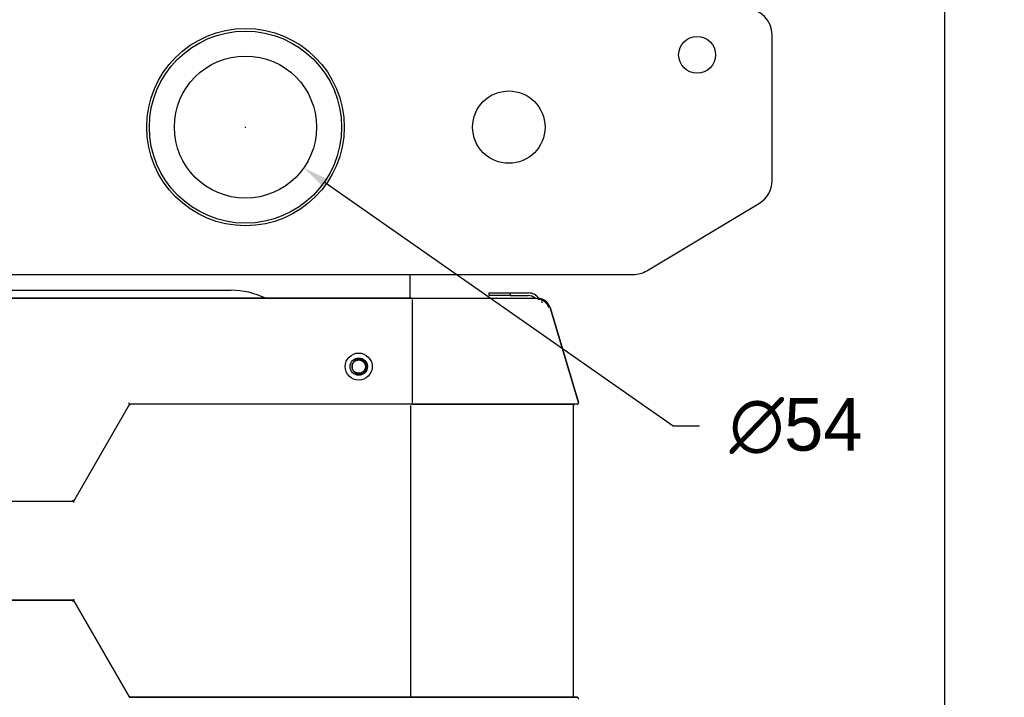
# Model space of a CAD drawing. Header units: millimetres. Extents: x 4495 to 7924, y 3906 to 6331.
# Tile 6 of 40: x 5476 to 5850, y 5543 to 5801. Entities that reach past the tile are written whole.
import ezdxf

# ---------------------------------------------------------------- set-up
doc = ezdxf.new("R2010")
doc.units = ezdxf.units.MM
doc.dimstyles.get("Standard").update_dxf_attribs({"dimtxt": 20, "dimasz": 10, "dimexe": 10, "dimexo": 10, "dimgap": 10, "dimtad": 0, "dimtih": 1, "dimtoh": 1, "dimdsep": 46, "dimtxsty": 'Standard', "dimcen": 0.09, "dimadec": 0, "dimazin": 0, "dimtfac": 1, "dimtofl": 0, "dimtmove": 0, "dimatfit": 3, "dimfxl": 0, "dimtolj": 1, "dimtzin": 0, "dimarcsym": 0})

# ---------------------------------------------------------------- blocks, each defined once
blk = doc.blocks.new('*D10')
at = {"color": 0, "lineweight": -2}
for p, q in [((5650.03, 5848.3), (5837.49, 5848.3)), ((5827.49, 5838.3), (5827.49, 5455.48)), ((5827.49, 5032.66), (5827.49, 5415.48)), ((5583.53, 5022.66), (5837.49, 5022.66))]:
    blk.add_line(p, q, dxfattribs=at)
at = {"color": 0, "lineweight": 18}
for points in [[(5825.82, 5838.3), (5829.16, 5838.3), (5827.49, 5848.3)], [(5825.82, 5032.66), (5829.16, 5032.66), (5827.49, 5022.66)]]:
    blk.add_solid(points, dxfattribs=at)
at = {"layer": 'Defpoints', "color": 0, "lineweight": 18}
for p in [(5640.03, 5848.3), (5573.53, 5022.66), (5827.49, 5022.66)]:
    blk.add_point(p, dxfattribs=at)
at = {"color": 0, "lineweight": 18, "insert": (5827.49, 5435.48), "char_height": 20, "attachment_point": 5}
blk.add_mtext('\\A1;830', dxfattribs=at)
blk = doc.blocks.new('*D16')
at = {"color": 0, "lineweight": -2}
for p, q in [((5561.94, 5759.8), (5562.12, 5759.8)), ((5562.03, 5759.71), (5562.03, 5759.89)), ((5724.44, 5646.2), (5592.35, 5738.6)), ((5734.44, 5646.2), (5724.44, 5646.2))]:
    blk.add_line(p, q, dxfattribs=at)
at = {"color": 0, "lineweight": 18}
blk.add_solid([(5593.31, 5739.96), (5591.4, 5737.23), (5584.16, 5744.33)], dxfattribs=at)
at = {"layer": 'Defpoints', "color": 0, "lineweight": 18}
for p in [(5539.91, 5775.28), (5584.16, 5744.33)]:
    blk.add_point(p, dxfattribs=at)
at = {"color": 0, "lineweight": 18, "insert": (5771.1, 5646.2), "char_height": 20, "attachment_point": 5}
blk.add_mtext('\\A1;∅54', dxfattribs=at)

msp = doc.modelspace()

# ---------------------------------------------------------------- linework, layer by layer
for p, q in [((5762.035, 5739.466), (5762.035, 5794.804)), ((5714.41, 5705.229), (5757.18, 5730.891)), ((5414.805, 5703.804), (5709.265, 5703.804)), ((5624.535, 5694.805), (5624.535, 5703.806)), ((5625.207, 5694.804), (5384.035, 5694.804)), ((5384.035, 5694.804), (5625.207, 5694.804)), ((5456.035, 5697.804), (5556.535, 5697.804)), ((5476.287, 5694.807), (5478.783, 5694.807)), ((5478.785, 5694.807), (5478.785, 5694.804)), ((5481.285, 5694.807), (5478.785, 5694.807)), ((5481.284, 5694.807), (5483.785, 5694.807)), ((5481.285, 5694.804), (5481.285, 5694.807)), ((5483.785, 5694.807), (5483.785, 5694.804)), ((5486.285, 5694.807), (5483.785, 5694.807)), ((5486.283, 5694.807), (5488.784, 5694.807)), ((5486.285, 5694.804), (5486.285, 5694.807)), ((5488.785, 5694.807), (5488.785, 5694.804)), ((5491.285, 5694.807), (5488.785, 5694.807)), ((5491.282, 5694.807), (5493.784, 5694.807)), ((5491.285, 5694.804), (5491.285, 5694.807)), ((5493.785, 5694.807), (5493.785, 5694.804)), ((5496.285, 5694.807), (5493.785, 5694.807)), ((5496.285, 5694.804), (5496.285, 5694.807)), ((5496.285, 5694.807), (5498.783, 5694.807)), ((5498.785, 5694.807), (5498.785, 5694.804)), ((5501.285, 5694.807), (5498.785, 5694.807)), ((5501.284, 5694.807), (5503.782, 5694.807)), ((5501.285, 5694.804), (5501.285, 5694.807)), ((5503.785, 5694.807), (5503.785, 5694.804)), ((5506.285, 5694.807), (5503.785, 5694.807)), ((5506.283, 5694.807), (5508.784, 5694.807)), ((5506.285, 5694.804), (5506.285, 5694.807)), ((5508.785, 5694.807), (5508.785, 5694.804)), ((5511.285, 5694.807), (5508.785, 5694.807)), ((5511.283, 5694.807), (5513.784, 5694.807)), ((5511.285, 5694.804), (5511.285, 5694.807)), ((5513.785, 5694.807), (5513.785, 5694.804)), ((5516.285, 5694.807), (5513.785, 5694.807)), ((5516.285, 5694.804), (5516.285, 5694.807)), ((5516.285, 5694.807), (5518.783, 5694.807)), ((5518.785, 5694.807), (5518.785, 5694.804)), ((5521.285, 5694.807), (5518.785, 5694.807)), ((5521.285, 5694.807), (5523.785, 5694.807)), ((5521.285, 5694.804), (5521.285, 5694.807)), ((5523.785, 5694.807), (5523.785, 5694.804)), ((5526.285, 5694.807), (5523.785, 5694.807)), ((5526.285, 5694.807), (5528.785, 5694.807)), ((5526.285, 5694.804), (5526.285, 5694.807)), ((5528.785, 5694.807), (5528.785, 5694.804)), ((5531.285, 5694.807), (5528.785, 5694.807)), ((5531.285, 5694.807), (5533.785, 5694.807)), ((5531.285, 5694.804), (5531.285, 5694.807)), ((5533.785, 5694.807), (5533.785, 5694.804)), ((5536.285, 5694.807), (5533.785, 5694.807)), ((5536.282, 5694.807), (5571.035, 5694.807)), ((5536.285, 5694.804), (5536.285, 5694.807)), ((5625.207, 5694.804), (5672.889, 5694.804)), ((5625.208, 5694.804), (5672.89, 5694.804)), ((5654.608, 5696.804), (5662.608, 5696.804)), ((5654.608, 5695.804), (5654.608, 5696.804)), ((5662.608, 5695.804), (5654.608, 5695.804)), ((5662.608, 5696.804), (5669.458, 5696.804)), ((5662.608, 5696.804), (5662.608, 5695.804)), ((5662.608, 5695.804), (5669.354, 5695.804)), ((5625.296, 5694.304), (5625.296, 5654.986)), ((5677.679, 5691.237), (5688.474, 5655.129)), ((5688.474, 5655.129), (5677.679, 5691.236)), ((5517.976, 5654.486), (5496.7, 5617.54)), ((5517.976, 5654.486), (5496.7, 5617.54)), ((5517.976, 5654.486), (5517.687, 5654.986)), ((5624.673, 5654.486), (5517.976, 5654.486)), ((5518.265, 5653.986), (5517.976, 5654.486)), ((5625.207, 5654.486), (5517.976, 5654.486)), ((5624.762, 5653.986), (5624.762, 5543.623)), ((5625.016, 5654.486), (5686.378, 5654.486)), ((5687.995, 5654.486), (5625.207, 5654.486)), ((5686.535, 5653.986), (5686.535, 5543.623)), ((5686.535, 5653.986), (5686.535, 5543.623)), ((5496.7, 5617.54), (5446.796, 5617.54)), ((5496.7, 5617.54), (5446.796, 5617.54)), ((5496.7, 5617.54), (5496.411, 5618.04)), ((5496.989, 5617.04), (5496.7, 5617.54)), ((5446.796, 5580.069), (5496.7, 5580.069)), ((5496.7, 5580.069), (5446.796, 5580.069)), ((5446.796, 5580.069), (5496.7, 5580.069)), ((5496.411, 5579.569), (5496.7, 5580.069)), ((5496.7, 5580.069), (5496.989, 5580.569)), ((5517.976, 5543.123), (5496.7, 5580.069)), ((5496.7, 5580.069), (5517.976, 5543.123)), ((5496.7, 5580.069), (5517.976, 5543.123)), ((5517.976, 5543.123), (5518.265, 5543.623)), ((5517.976, 5543.123), (5624.673, 5543.123)), ((5625.207, 5543.123), (5517.976, 5543.123)), ((5517.976, 5543.123), (5625.207, 5543.123)), ((5686.378, 5543.123), (5625.016, 5543.123)), ((5625.207, 5543.123), (5687.995, 5543.123)), ((5687.996, 5543.123), (5625.208, 5543.123))]:
    msp.add_line(p, q)
for centre, radius in [((5562.035, 5759.804), 37.5), ((5562.035, 5759.804), 36.5), ((5733.535, 5787.304), 7), ((5562.035, 5759.804), 27), ((5662.035, 5759.804), 13.75), ((5605.035, 5668.804), 5.15), ((5605.035, 5668.804), 5.15), ((5605.035, 5668.804), 3.3)]:
    msp.add_circle(centre, radius)
for centre, radius, start, end in [((5752.035, 5794.804), 10, 0, 90), ((5752.035, 5739.466), 10, 300.96376, 0), ((5709.265, 5713.804), 10, 270, 300.96376), ((5556.535, 5667.804), 30, 64.15734, 90), ((5669.354, 5691.804), 4, 48.59111, 90), ((5669.458, 5691.804), 5, 36.36122, 90), ((5672.889, 5689.804), 5, 16.64434, 90), ((5673.061, 5689.804), 4.5, 16.64434, 90), ((5605.035, 5668.804), 2.55, 148.94395, 211.05605), ((5605.035, 5668.804), 3, 304.59628, 55.40372), ((5687.035, 5653.986), 0.5, 90, 180), ((5687.995, 5654.986), 0.5, 270, 16.64434), ((5687.035, 5543.623), 0.5, 180, 270), ((5687.995, 5542.623), 0.5, 343.35566, 90)]:
    msp.add_arc(centre, radius, start, end)
msp.add_open_spline([(5674.284, 5693.47), (5674.543, 5693.411), (5674.776, 5693.308)], degree=2)
for points, knots in [([(5602.85, 5670.12), (5602.92, 5670.235), (5602.998, 5670.344), (5603.126, 5670.497), (5603.171, 5670.546), (5603.242, 5670.618), (5603.266, 5670.641), (5603.315, 5670.687), (5603.34, 5670.71), (5603.467, 5670.82), (5603.574, 5670.899), (5603.8, 5671.039), (5603.918, 5671.101), (5604.073, 5671.166), (5604.104, 5671.179), (5604.167, 5671.202), (5604.262, 5671.236), (5604.357, 5671.264), (5604.551, 5671.312), (5604.682, 5671.333), (5604.849, 5671.348), (5604.883, 5671.35), (5604.95, 5671.353), (5605.051, 5671.356), (5605.151, 5671.353), (5605.35, 5671.338), (5605.481, 5671.319), (5605.644, 5671.281), (5605.676, 5671.273), (5605.741, 5671.255), (5605.774, 5671.245), (5605.87, 5671.215), (5605.933, 5671.192), (5606.118, 5671.117), (5606.237, 5671.057), (5606.408, 5670.954), (5606.464, 5670.918), (5606.546, 5670.859), (5606.573, 5670.839), (5606.626, 5670.797), (5606.652, 5670.776), (5606.78, 5670.669), (5606.874, 5670.576), (5607.005, 5670.425), (5607.047, 5670.373), (5607.106, 5670.292), (5607.126, 5670.264), (5607.164, 5670.209), (5607.182, 5670.18), (5607.27, 5670.038), (5607.332, 5669.92), (5607.409, 5669.737), (5607.433, 5669.674), (5607.465, 5669.579), (5607.475, 5669.547), (5607.493, 5669.483), (5607.502, 5669.45), (5607.542, 5669.287), (5607.564, 5669.156), (5607.581, 5668.957), (5607.584, 5668.891), (5607.585, 5668.757), (5607.583, 5668.69), (5607.569, 5668.489), (5607.549, 5668.357), (5607.489, 5668.098), (5607.449, 5667.971), (5607.386, 5667.815), (5607.372, 5667.784), (5607.345, 5667.723), (5607.301, 5667.632), (5607.253, 5667.545), (5607.15, 5667.374), (5607.073, 5667.266), (5606.965, 5667.138), (5606.943, 5667.112), (5606.898, 5667.063), (5606.875, 5667.038), (5606.804, 5666.967), (5606.755, 5666.921), (5606.604, 5666.79), (5606.498, 5666.711), (5606.356, 5666.623), (5606.327, 5666.606), (5606.269, 5666.573), (5606.239, 5666.556), (5606.15, 5666.51), (5606.089, 5666.482), (5605.905, 5666.404), (5605.779, 5666.362), (5605.585, 5666.313), (5605.519, 5666.3), (5605.42, 5666.283), (5605.387, 5666.278), (5605.32, 5666.27), (5605.287, 5666.267), (5605.12, 5666.252), (5604.987, 5666.251), (5604.788, 5666.265), (5604.722, 5666.273), (5604.623, 5666.288), (5604.59, 5666.293), (5604.523, 5666.306), (5604.49, 5666.313), (5604.327, 5666.351), (5604.2, 5666.391), (5604.016, 5666.466), (5603.955, 5666.493), (5603.865, 5666.538), (5603.836, 5666.554), (5603.777, 5666.586), (5603.748, 5666.603), (5603.604, 5666.69), (5603.495, 5666.767), (5603.292, 5666.938), (5603.197, 5667.032), (5603.087, 5667.159), (5603.065, 5667.185), (5603.023, 5667.237), (5602.962, 5667.317), (5602.906, 5667.399), (5602.801, 5667.568), (5602.739, 5667.686), (5602.674, 5667.841), (5602.661, 5667.872), (5602.637, 5667.935), (5602.604, 5668.03), (5602.576, 5668.126), (5602.528, 5668.32), (5602.506, 5668.451), (5602.492, 5668.617), (5602.489, 5668.651), (5602.486, 5668.718), (5602.485, 5668.752), (5602.485, 5668.852), (5602.487, 5668.919), (5602.501, 5669.118), (5602.521, 5669.25), (5602.566, 5669.445), (5602.583, 5669.509), (5602.624, 5669.638), (5602.647, 5669.701), (5602.722, 5669.886), (5602.781, 5670.005), (5602.884, 5670.176), (5602.921, 5670.232), (5602.98, 5670.314), (5603, 5670.341), (5603.041, 5670.394), (5603.062, 5670.42), (5603.17, 5670.548), (5603.263, 5670.643), (5603.414, 5670.774), (5603.466, 5670.815), (5603.546, 5670.875), (5603.574, 5670.894), (5603.629, 5670.932), (5603.658, 5670.951), (5603.8, 5671.039), (5603.918, 5671.101), (5604.102, 5671.178), (5604.164, 5671.202), (5604.259, 5671.234), (5604.291, 5671.244), (5604.355, 5671.262), (5604.388, 5671.271), (5604.551, 5671.312), (5604.683, 5671.333), (5604.947, 5671.356), (5605.081, 5671.357), (5605.248, 5671.346), (5605.282, 5671.343), (5605.349, 5671.335), (5605.448, 5671.322), (5605.546, 5671.303), (5605.741, 5671.258), (5605.867, 5671.218), (5606.023, 5671.156), (5606.054, 5671.142), (5606.115, 5671.115), (5606.145, 5671.1), (5606.235, 5671.055), (5606.294, 5671.023), (5606.465, 5670.92), (5606.573, 5670.843), (5606.701, 5670.735), (5606.726, 5670.713), (5606.776, 5670.668), (5606.8, 5670.645), (5606.872, 5670.574), (5606.918, 5670.525), (5607.049, 5670.374), (5607.128, 5670.268), (5607.233, 5670.098), (5607.267, 5670.04), (5607.313, 5669.95), (5607.328, 5669.92), (5607.357, 5669.859), (5607.37, 5669.829), (5607.435, 5669.675), (5607.477, 5669.549), (5607.526, 5669.355), (5607.539, 5669.29), (5607.556, 5669.191), (5607.561, 5669.158), (5607.569, 5669.091), (5607.573, 5669.057), (5607.587, 5668.891), (5607.588, 5668.758), (5607.574, 5668.559), (5607.567, 5668.492), (5607.552, 5668.393), (5607.546, 5668.36), (5607.534, 5668.294), (5607.527, 5668.261), (5607.489, 5668.098), (5607.448, 5667.971), (5607.349, 5667.724), (5607.289, 5667.605), (5607.202, 5667.461), (5607.185, 5667.432), (5607.148, 5667.376), (5607.091, 5667.293), (5607.03, 5667.215), (5606.902, 5667.062), (5606.808, 5666.967), (5606.682, 5666.857), (5606.656, 5666.835), (5606.603, 5666.793), (5606.524, 5666.732), (5606.441, 5666.676), (5606.272, 5666.57), (5606.154, 5666.509), (5606, 5666.444), (5605.969, 5666.431), (5605.906, 5666.407), (5605.874, 5666.396), (5605.778, 5666.364), (5605.714, 5666.346), (5605.52, 5666.297), (5605.389, 5666.276), (5605.19, 5666.258), (5605.123, 5666.255), (5604.988, 5666.254), (5604.921, 5666.256), (5604.722, 5666.27), (5604.59, 5666.29), (5604.396, 5666.335), (5604.331, 5666.352), (5604.235, 5666.383), (5604.203, 5666.394), (5604.14, 5666.416), (5604.109, 5666.428), (5603.954, 5666.491), (5603.835, 5666.551), (5603.664, 5666.653), (5603.608, 5666.69), (5603.526, 5666.748), (5603.499, 5666.768), (5603.446, 5666.81), (5603.42, 5666.831), (5603.292, 5666.939), (5603.197, 5667.032), (5603.066, 5667.182), (5603.024, 5667.234), (5602.965, 5667.315), (5602.946, 5667.342), (5602.908, 5667.398), (5602.889, 5667.426), (5602.8, 5667.569), (5602.739, 5667.687), (5602.635, 5667.932), (5602.593, 5668.058), (5602.552, 5668.221), (5602.545, 5668.254), (5602.531, 5668.32), (5602.513, 5668.418), (5602.5, 5668.517), (5602.483, 5668.716), (5602.482, 5668.849), (5602.494, 5669.016), (5602.497, 5669.05), (5602.504, 5669.117), (5602.517, 5669.217), (5602.536, 5669.315), (5602.581, 5669.509), (5602.621, 5669.636), (5602.683, 5669.791), (5602.696, 5669.822), (5602.724, 5669.883), (5602.739, 5669.913), (5602.784, 5670.004), (5602.816, 5670.062), (5602.919, 5670.233), (5602.996, 5670.342), (5603.125, 5670.495), (5603.17, 5670.544), (5603.24, 5670.616), (5603.264, 5670.64), (5603.313, 5670.686), (5603.338, 5670.708), (5603.464, 5670.818), (5603.571, 5670.897), (5603.74, 5671.002), (5603.798, 5671.035), (5603.888, 5671.082), (5603.918, 5671.097), (5603.979, 5671.126), (5604.009, 5671.139), (5604.163, 5671.205), (5604.29, 5671.247), (5604.483, 5671.295), (5604.548, 5671.308), (5604.647, 5671.325), (5604.68, 5671.33), (5604.747, 5671.338), (5604.781, 5671.342), (5604.948, 5671.356), (5605.081, 5671.357), (5605.346, 5671.339), (5605.478, 5671.319), (5605.675, 5671.274), (5605.74, 5671.256), (5605.867, 5671.216), (5605.93, 5671.193), (5606.114, 5671.118), (5606.233, 5671.059), (5606.377, 5670.973), (5606.406, 5670.955), (5606.462, 5670.918), (5606.545, 5670.861), (5606.624, 5670.8), (5606.777, 5670.672), (5606.872, 5670.578), (5606.981, 5670.452), (5607.003, 5670.426), (5607.045, 5670.374), (5607.066, 5670.347), (5607.125, 5670.266), (5607.163, 5670.211), (5607.269, 5670.042), (5607.33, 5669.924), (5607.395, 5669.77), (5607.408, 5669.739), (5607.431, 5669.676), (5607.443, 5669.645), (5607.475, 5669.549), (5607.493, 5669.485), (5607.542, 5669.291), (5607.564, 5669.159), (5607.581, 5668.96), (5607.584, 5668.894), (5607.585, 5668.793), (5607.585, 5668.759), (5607.583, 5668.692), (5607.581, 5668.659), (5607.569, 5668.492), (5607.55, 5668.36), (5607.505, 5668.166), (5607.487, 5668.102), (5607.457, 5668.006), (5607.446, 5667.974), (5607.423, 5667.911), (5607.411, 5667.879), (5607.349, 5667.724), (5607.289, 5667.605), (5607.186, 5667.434), (5607.15, 5667.378), (5607.092, 5667.297), (5607.072, 5667.27), (5607.031, 5667.217), (5607.01, 5667.191), (5606.901, 5667.062), (5606.808, 5666.967), (5606.607, 5666.792), (5606.5, 5666.713), (5606.358, 5666.624), (5606.329, 5666.607), (5606.27, 5666.573), (5606.182, 5666.525), (5606.092, 5666.483), (5605.908, 5666.405), (5605.782, 5666.363), (5605.62, 5666.322), (5605.587, 5666.315), (5605.521, 5666.301), (5605.422, 5666.282), (5605.323, 5666.27), (5605.124, 5666.252), (5604.991, 5666.251), (5604.824, 5666.263), (5604.791, 5666.266), (5604.724, 5666.273), (5604.691, 5666.277), (5604.591, 5666.292), (5604.525, 5666.305), (5604.331, 5666.35), (5604.204, 5666.39), (5604.019, 5666.465), (5603.957, 5666.492), (5603.867, 5666.537), (5603.837, 5666.553), (5603.778, 5666.585), (5603.749, 5666.602), (5603.606, 5666.688), (5603.498, 5666.765), (5603.345, 5666.893), (5603.296, 5666.938), (5603.224, 5667.009), (5603.201, 5667.033), (5603.154, 5667.082), (5603.132, 5667.107), (5603.022, 5667.233), (5602.943, 5667.34), (5602.837, 5667.509), (5602.804, 5667.567), (5602.758, 5667.656), (5602.743, 5667.686), (5602.727, 5667.719), (5602.726, 5667.723), (5602.724, 5667.726)], [0, 0, 0, 0, 0.0087892, 0.0087892, 0.0131838, 0.0131838, 0.0153812, 0.0153812, 0.0175785, 0.0175785, 0.0263677, 0.0263677, 0.0351569, 0.0351569, 0.0373542, 0.0373542, 0.0395515, 0.0439461, 0.0439461, 0.0527354, 0.0527354, 0.0549327, 0.0549327, 0.05713, 0.0615246, 0.0615246, 0.0703138, 0.0703138, 0.0725111, 0.0725111, 0.0747084, 0.0747084, 0.0791031, 0.0791031, 0.0878923, 0.0878923, 0.0922869, 0.0922869, 0.0944842, 0.0944842, 0.0966815, 0.0966815, 0.1054708, 0.1054708, 0.1098654, 0.1098654, 0.1120627, 0.1120627, 0.11426, 0.11426, 0.1230492, 0.1230492, 0.1274438, 0.1274438, 0.1296411, 0.1296411, 0.1318384, 0.1318384, 0.1406277, 0.1406277, 0.1450223, 0.1450223, 0.1494169, 0.1494169, 0.1582061, 0.1582061, 0.1669954, 0.1669954, 0.1691927, 0.1691927, 0.17139, 0.1757846, 0.1757846, 0.1845738, 0.1845738, 0.1867711, 0.1867711, 0.1889684, 0.1889684, 0.193363, 0.193363, 0.2021523, 0.2021523, 0.2043496, 0.2043496, 0.2065469, 0.2065469, 0.2109415, 0.2109415, 0.2197307, 0.2197307, 0.2241253, 0.2241253, 0.2263227, 0.2263227, 0.22852, 0.22852, 0.2373092, 0.2373092, 0.2417038, 0.2417038, 0.2439011, 0.2439011, 0.2460984, 0.2460984, 0.2548876, 0.2548876, 0.2592823, 0.2592823, 0.2614796, 0.2614796, 0.2636769, 0.2636769, 0.2724661, 0.2724661, 0.2812553, 0.2812553, 0.2834526, 0.2834526, 0.2856499, 0.2900446, 0.2900446, 0.2988338, 0.2988338, 0.3010311, 0.3010311, 0.3032284, 0.307623, 0.307623, 0.3164123, 0.3164123, 0.3186096, 0.3186096, 0.3208069, 0.3208069, 0.3252015, 0.3252015, 0.3339907, 0.3339907, 0.3383853, 0.3383853, 0.3427799, 0.3427799, 0.3515692, 0.3515692, 0.3559638, 0.3559638, 0.3581611, 0.3581611, 0.3603584, 0.3603584, 0.3691476, 0.3691476, 0.3735422, 0.3735422, 0.3757395, 0.3757395, 0.3779369, 0.3779369, 0.3867261, 0.3867261, 0.3911207, 0.3911207, 0.393318, 0.393318, 0.3955153, 0.3955153, 0.4043045, 0.4043045, 0.4130938, 0.4130938, 0.4152911, 0.4152911, 0.4174884, 0.421883, 0.421883, 0.4306722, 0.4306722, 0.4328695, 0.4328695, 0.4350668, 0.4350668, 0.4394615, 0.4394615, 0.4482507, 0.4482507, 0.450448, 0.450448, 0.4526453, 0.4526453, 0.4570399, 0.4570399, 0.4658291, 0.4658291, 0.4702238, 0.4702238, 0.4724211, 0.4724211, 0.4746184, 0.4746184, 0.4834076, 0.4834076, 0.4878022, 0.4878022, 0.4899995, 0.4899995, 0.4921968, 0.4921968, 0.5009861, 0.5009861, 0.5053807, 0.5053807, 0.507578, 0.507578, 0.5097753, 0.5097753, 0.5185645, 0.5185645, 0.5273538, 0.5273538, 0.5295511, 0.5295511, 0.5317484, 0.536143, 0.536143, 0.5449322, 0.5449322, 0.5471295, 0.5471295, 0.5493268, 0.5537214, 0.5537214, 0.5625107, 0.5625107, 0.564708, 0.564708, 0.5669053, 0.5669053, 0.5712999, 0.5712999, 0.5800891, 0.5800891, 0.5844837, 0.5844837, 0.5888784, 0.5888784, 0.5976676, 0.5976676, 0.6020622, 0.6020622, 0.6042595, 0.6042595, 0.6064568, 0.6064568, 0.615246, 0.615246, 0.6196407, 0.6196407, 0.621838, 0.621838, 0.6240353, 0.6240353, 0.6328245, 0.6328245, 0.6372191, 0.6372191, 0.6394164, 0.6394164, 0.6416137, 0.6416137, 0.650403, 0.650403, 0.6591922, 0.6591922, 0.6613895, 0.6613895, 0.6635868, 0.6679814, 0.6679814, 0.6767706, 0.6767706, 0.678968, 0.678968, 0.6811653, 0.6855599, 0.6855599, 0.6943491, 0.6943491, 0.6965464, 0.6965464, 0.6987437, 0.6987437, 0.7031383, 0.7031383, 0.7119276, 0.7119276, 0.7163222, 0.7163222, 0.7185195, 0.7185195, 0.7207168, 0.7207168, 0.729506, 0.729506, 0.7339006, 0.7339006, 0.7360979, 0.7360979, 0.7382953, 0.7382953, 0.7470845, 0.7470845, 0.7514791, 0.7514791, 0.7536764, 0.7536764, 0.7558737, 0.7558737, 0.7646629, 0.7646629, 0.7734522, 0.7734522, 0.7778468, 0.7778468, 0.7822414, 0.7822414, 0.7910306, 0.7910306, 0.7932279, 0.7932279, 0.7954252, 0.7998199, 0.7998199, 0.8086091, 0.8086091, 0.8108064, 0.8108064, 0.8130037, 0.8130037, 0.8173983, 0.8173983, 0.8261875, 0.8261875, 0.8283849, 0.8283849, 0.8305822, 0.8305822, 0.8349768, 0.8349768, 0.843766, 0.843766, 0.8481606, 0.8481606, 0.8503579, 0.8503579, 0.8525552, 0.8525552, 0.8613445, 0.8613445, 0.8657391, 0.8657391, 0.8679364, 0.8679364, 0.8701337, 0.8701337, 0.8789229, 0.8789229, 0.8833175, 0.8833175, 0.8855148, 0.8855148, 0.8877122, 0.8877122, 0.8965014, 0.8965014, 0.9052906, 0.9052906, 0.9074879, 0.9074879, 0.9096852, 0.9140798, 0.9140798, 0.9228691, 0.9228691, 0.9250664, 0.9250664, 0.9272637, 0.9316583, 0.9316583, 0.9404475, 0.9404475, 0.9426448, 0.9426448, 0.9448421, 0.9448421, 0.9492368, 0.9492368, 0.958026, 0.958026, 0.9624206, 0.9624206, 0.9646179, 0.9646179, 0.9668152, 0.9668152, 0.9756044, 0.9756044, 0.9799991, 0.9799991, 0.9821964, 0.9821964, 0.9843937, 0.9843937, 0.9931829, 0.9931829, 0.9975775, 0.9975775, 0.9997748, 0.9997748, 1, 1, 1, 1]), ([(5606.738, 5671.274), (5606.655, 5671.321), (5606.485, 5671.406), (5606.309, 5671.474), (5606.13, 5671.533), (5606.039, 5671.559), (5605.923, 5671.585), (5605.9, 5671.59), (5605.853, 5671.599), (5605.829, 5671.604), (5605.759, 5671.616), (5605.712, 5671.623), (5605.57, 5671.641), (5605.382, 5671.655), (5605.193, 5671.651), (5605.052, 5671.64), (5605.004, 5671.635), (5604.933, 5671.626), (5604.91, 5671.623), (5604.863, 5671.616), (5604.839, 5671.612), (5604.721, 5671.591), (5604.536, 5671.548), (5604.358, 5671.487), (5604.182, 5671.417), (5604.096, 5671.377), (5603.97, 5671.311), (5603.928, 5671.287), (5603.846, 5671.238), (5603.806, 5671.213), (5603.688, 5671.133), (5603.612, 5671.077), (5603.467, 5670.955), (5603.398, 5670.891), (5603.299, 5670.788), (5603.267, 5670.753), (5603.22, 5670.699), (5603.205, 5670.68), (5603.175, 5670.643), (5603.16, 5670.625), (5603.087, 5670.53), (5602.98, 5670.374), (5602.891, 5670.206), (5602.85, 5670.12)], [0, 0, 0, 0, 0.0625, 0.125, 0.125, 0.1875, 0.1875, 0.203125, 0.203125, 0.21875, 0.21875, 0.25, 0.25, 0.3125, 0.375, 0.375, 0.40625, 0.40625, 0.421875, 0.421875, 0.4375, 0.4375, 0.5, 0.5625, 0.5625, 0.625, 0.625, 0.65625, 0.65625, 0.6875, 0.6875, 0.75, 0.75, 0.8125, 0.8125, 0.84375, 0.84375, 0.859375, 0.859375, 0.875, 0.875, 0.9375, 1, 1, 1, 1]), ([(5602.85, 5667.489), (5602.891, 5667.402), (5602.98, 5667.235), (5603.087, 5667.079), (5603.16, 5666.985), (5603.174, 5666.966), (5603.205, 5666.929), (5603.22, 5666.91), (5603.267, 5666.856), (5603.299, 5666.821), (5603.397, 5666.718), (5603.536, 5666.59), (5603.687, 5666.476), (5603.786, 5666.409), (5603.805, 5666.396), (5603.846, 5666.371), (5603.866, 5666.358), (5603.928, 5666.322), (5603.969, 5666.298), (5604.095, 5666.232), (5604.181, 5666.192), (5604.356, 5666.122), (5604.446, 5666.091), (5604.582, 5666.052), (5604.628, 5666.04), (5604.698, 5666.024), (5604.722, 5666.019), (5604.768, 5666.01), (5604.885, 5665.987), (5605.003, 5665.972), (5605.191, 5665.958), (5605.285, 5665.956), (5605.427, 5665.96), (5605.498, 5665.963), (5605.569, 5665.969), (5605.617, 5665.974), (5605.641, 5665.977), (5605.759, 5665.991), (5605.852, 5666.008), (5606.036, 5666.049), (5606.127, 5666.075), (5606.307, 5666.134), (5606.395, 5666.168), (5606.526, 5666.226), (5606.569, 5666.246), (5606.655, 5666.289), (5606.697, 5666.311), (5606.738, 5666.335)], [0, 0, 0, 0, 0.0625, 0.125, 0.125, 0.140625, 0.140625, 0.15625, 0.15625, 0.1875, 0.1875, 0.25, 0.3125, 0.3125, 0.328125, 0.328125, 0.34375, 0.34375, 0.375, 0.375, 0.4375, 0.4375, 0.5, 0.5, 0.53125, 0.53125, 0.546875, 0.546875, 0.5625, 0.625, 0.625, 0.6875, 0.6875, 0.71875, 0.734375, 0.734375, 0.75, 0.75, 0.8125, 0.8125, 0.875, 0.875, 0.9375, 0.9375, 0.96875, 0.96875, 1, 1, 1, 1])]:
    msp.add_open_spline(points, degree=3, knots=knots)

# ---------------------------------------------------------------- dimensions: what is measured, and where the dimension line sits
at = {"lineweight": 18}
dim = msp.add_linear_dim(base=(5827.489, 5022.66), p1=(5640.035, 5848.304), p2=(5573.535, 5022.66), angle=90, text='830', dimstyle='Standard', dxfattribs=at)
dim.commit()
dim.dimension.update_dxf_attribs({"geometry": '*D10', "text_midpoint": (5827.489, 5435.482)})
dim = msp.add_diameter_dim_2p(p1=(5539.911, 5775.281), p2=(5584.159, 5744.328), dimstyle='Standard', dxfattribs=at)
dim.commit()
dim.dimension.update_dxf_attribs({"geometry": '*D16', "text_midpoint": (5771.102, 5646.202), "dimtype": 163})

doc.saveas('drawing.dxf')
